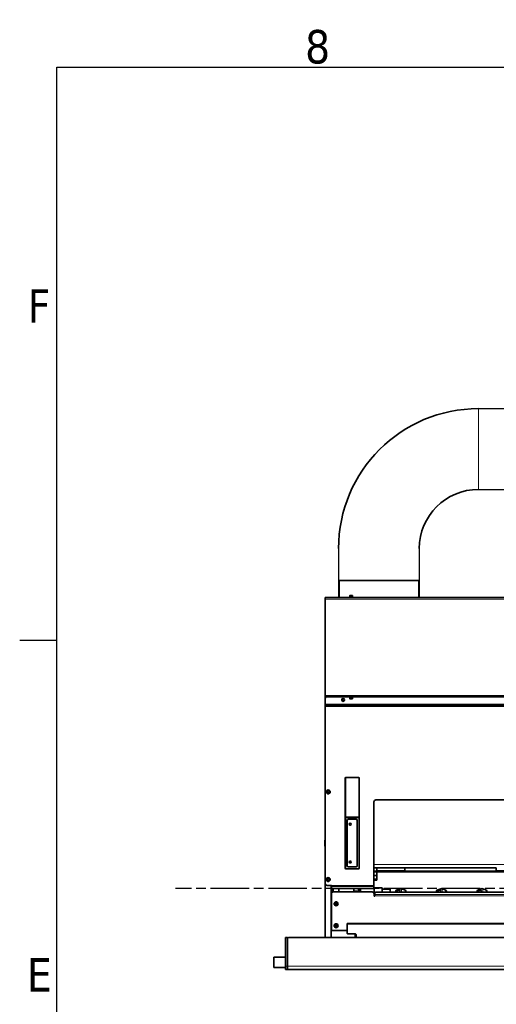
# Model space of a CAD drawing. Header units: millimetres. Extents: x 0 to 7128, y 0 to 5040.
# Tile 93 of 215: x 73 to 672, y 3743 to 4980. Entities that reach past the tile are written whole.
import ezdxf

# ---------------------------------------------------------------- set-up
doc = ezdxf.new("R2010")
doc.units = ezdxf.units.MM
doc.header["$LTSCALE"] = 12
doc.linetypes.add('CHAIN', pattern=[0.3543, 0.2362, -0.0295, 0.0591, -0.0295])
doc.linetypes.add('DOUBLE_DASH_CHAIN', pattern=[1.2403, 0.6614, -0.0827, 0.1654, -0.0827, 0.1654, -0.0827])
doc.layers.get('0').update_dxf_attribs({"lineweight": 25})
doc.layers.add('Filettatura(ISO)', color=3, linetype='Continuous', lineweight=9, true_color=0x00ff00)
doc.layers.add('Spigoli tangenti visibili(ISO)', color=7, linetype='Continuous', lineweight=15, true_color=0x00803f)
for name, color, linetype, lineweight in [('Geometria schizzo (ISO)', 7, 'Continuous', 25), ('Piano di lavoro(ISO)', 7, 'DOUBLE_DASH_CHAIN', 25), ('Simbolo (ISO)', 7, 'Continuous', 25), ('Spigoli visibili(ISO)', 7, 'Continuous', 35)]:
    doc.layers.add(name, color=color, linetype=linetype, lineweight=lineweight)
doc.styles.add('Testo nota (ISO)', font='tahoma.ttf')

# ---------------------------------------------------------------- blocks, each defined once
blk = doc.blocks.new('Bordi Bordo di default')
at = {"layer": 'Geometria schizzo (ISO)'}
blk.add_line((10, 350), (6.1, 350), dxfattribs=at)
at = {"layer": 'Geometria schizzo (ISO)', "flags": 128}
blk.add_lwpolyline([(10, 10), (10, 410), (584, 410), (584, 10), (10, 10)], dxfattribs=at)
at = {"layer": 'Simbolo (ISO)', "char_height": 3.5, "attachment_point": 7, "style": 'Testo nota (ISO)'}
for s, insert in [('8', (35.98, 410.32)), ('F', (6.94, 383.25)), ('E', (6.85, 313.25))]:
    blk.add_mtext(s, dxfattribs=dict(at, insert=insert))

msp = doc.modelspace()

# ---------------------------------------------------------------- linework, layer by layer
for p, q in [((649.547, 4491.16), (1248.828, 4491.16)), ((649.547, 4389.66), (1271.005, 4389.66)), ((473.797, 4315.41), (473.797, 4254.033)), ((575.297, 4315.41), (575.297, 4254.033))]:
    msp.add_line(p, q)
at = {"layer": 'Filettatura(ISO)'}
for centre in [(479.547, 4125.283), (488.547, 3969.283), (488.547, 3921.783)]:
    msp.add_arc(centre, 1.5, 80, 350, dxfattribs=at)
at = {"layer": 'Piano di lavoro(ISO)', "linetype": 'CHAIN', "ltscale": 17.075924}
msp.add_line((1595.669, 3888.283), (269.091, 3888.283), dxfattribs=at)
at = {"layer": 'Spigoli tangenti visibili(ISO)'}
for p, q in [((649.547, 4389.66), (649.547, 4491.16)), ((491.297, 4256.233), (487.797, 4256.233)), ((1422.047, 4252.033), (457.047, 4252.033)), ((457.047, 4131.033), (1422.047, 4131.033)), ((457.047, 4119.856), (1422.047, 4119.856)), ((457.047, 4118.796), (1422.047, 4118.796)), ((487.797, 4126.833), (491.297, 4126.833)), ((457.047, 4117.526), (1422.047, 4117.526)), ((457.047, 4116.996), (1422.047, 4116.996)), ((482.297, 3962.645), (482.547, 3962.645)), ((482.297, 3961.283), (482.547, 3961.283)), ((482.297, 3929.783), (482.547, 3929.783)), ((482.297, 3928.42), (482.547, 3928.42)), ((499.793, 3913.947), (499.542, 3913.947)), ((499.547, 3918.533), (499.797, 3918.533)), ((518.297, 3918.533), (1360.797, 3918.533)), ((522.047, 3913.947), (518.297, 3913.947)), ((522.047, 3910.644), (518.297, 3910.644)), ((672.047, 3913.947), (557.047, 3913.947)), ((672.047, 3910.644), (557.047, 3910.644)), ((518.297, 3905.109), (522.047, 3905.109)), ((522.047, 3904.506), (518.297, 3904.506)), ((518.297, 3900.56), (522.047, 3900.56)), ((521.754, 3900.359), (521.754, 3898.859)), ((518.297, 3892.283), (465.047, 3892.283)), ((465.047, 3890.869), (518.297, 3890.869)), ((474.596, 3888.626), (474.596, 3884.283)), ((492.596, 3888.626), (492.596, 3884.283)), ((499.247, 3887.533), (499.247, 3884.283)), ((501.097, 3886.783), (501.097, 3884.783)), ((518.288, 3889.24), (518.547, 3889.24)), ((551.192, 3883.818), (551.192, 3888.132)), ((552.902, 3883.818), (552.902, 3888.132)), ((602.192, 3883.818), (602.192, 3888.132)), ((603.902, 3883.818), (603.902, 3888.132)), ((653.192, 3883.818), (653.192, 3888.132)), ((654.902, 3883.818), (654.902, 3888.132)), ((518.487, 3882.326), (518.547, 3882.326)), ((519.547, 3880.869), (1359.547, 3880.869)), ((1359.547, 3879.454), (519.547, 3879.454)), ((485.547, 3844.317), (485.547, 3844.694)), ((409.547, 3790.783), (407.047, 3790.783)), ((409.547, 3790.783), (1432.047, 3790.783))]:
    msp.add_line(p, q, dxfattribs=at)
for centre, radius in [((460.797, 4009.783), 2.2), ((460.797, 3899.783), 2.2), ((470.797, 3869.283), 1.19), ((470.797, 3841.783), 1.19)]:
    msp.add_circle(centre, radius, dxfattribs=at)
at = {"layer": 'Spigoli visibili(ISO)'}
for p, q in [((574.547, 4275.283), (474.547, 4275.283)), ((474.547, 4275.283), (474.547, 4254.033)), ((574.547, 4275.283), (574.547, 4254.033)), ((457.047, 4254.033), (748.547, 4254.033)), ((457.047, 4254.033), (457.047, 4252.033)), ((487.297, 4254.433), (491.797, 4254.433)), ((487.297, 4254.033), (487.297, 4254.433)), ((487.797, 4256.233), (487.797, 4254.433)), ((487.997, 4256.433), (491.097, 4256.433)), ((491.297, 4256.233), (491.297, 4254.433)), ((491.797, 4254.033), (491.797, 4254.433)), ((457.047, 4131.033), (457.047, 4252.033)), ((457.047, 4131.033), (457.047, 4129.033)), ((457.047, 4129.033), (457.047, 4128.033)), ((1422.047, 4129.033), (457.047, 4129.033)), ((457.047, 4127.283), (457.047, 4128.033)), ((457.047, 4119.856), (457.047, 4127.283)), ((457.047, 4119.856), (457.047, 4118.796)), ((457.047, 4117.526), (457.047, 4118.796)), ((487.297, 4129.033), (487.297, 4128.633)), ((491.797, 4128.633), (487.297, 4128.633)), ((487.797, 4126.833), (487.797, 4128.633)), ((491.097, 4126.633), (487.997, 4126.633)), ((491.297, 4126.833), (491.297, 4128.633)), ((491.797, 4129.033), (491.797, 4128.633)), ((457.047, 4116.996), (457.047, 4117.526)), ((457.047, 3894.783), (457.047, 4116.996)), ((482.297, 3978.533), (482.297, 4027.033)), ((482.547, 4020.533), (482.297, 4020.533)), ((482.431, 4027.533), (482.738, 4027.533)), ((482.547, 4027.033), (482.547, 3978.533)), ((483.297, 4028.033), (490.797, 4028.033)), ((490.797, 4027.783), (483.297, 4027.783)), ((488.172, 4028.033), (488.172, 4027.783)), ((488.672, 4027.783), (488.672, 4028.033)), ((490.797, 4028.033), (490.797, 4027.783)), ((491.297, 4027.783), (491.297, 4028.033)), ((491.297, 4028.033), (498.797, 4028.033)), ((498.797, 4027.783), (491.297, 4027.783)), ((499.547, 3978.533), (499.547, 4027.033)), ((499.797, 4020.533), (499.547, 4020.533)), ((499.797, 4027.033), (499.797, 3978.533)), ((459.353, 4009.783), (460.075, 4011.033)), ((460.075, 4008.533), (459.353, 4009.783)), ((460.075, 4011.033), (461.519, 4011.033)), ((461.519, 4008.533), (460.075, 4008.533)), ((461.519, 4011.033), (462.24, 4009.783)), ((462.24, 4009.783), (461.519, 4008.533)), ((482.297, 4015.533), (482.547, 4015.533)), ((499.547, 4015.533), (499.797, 4015.533)), ((499.547, 4015.533), (499.797, 4015.533)), ((482.547, 3999.783), (482.297, 3999.783)), ((518.297, 3892.283), (518.297, 3997.283)), ((520.797, 3999.783), (1358.297, 3999.783)), ((482.547, 3978.533), (482.297, 3978.533)), ((482.297, 3978.033), (490.797, 3978.033)), ((482.297, 3977.783), (482.297, 3978.033)), ((490.797, 3977.783), (482.297, 3977.783)), ((482.297, 3977.283), (482.547, 3977.283)), ((482.297, 3914.033), (482.297, 3977.283)), ((482.547, 3977.283), (482.547, 3914.033)), ((484.547, 3977.783), (484.547, 3978.033)), ((484.797, 3917.033), (484.797, 3974.033)), ((486.297, 3975.533), (495.797, 3975.533)), ((490.797, 3978.033), (490.797, 3977.783)), ((491.297, 3978.033), (499.797, 3978.033)), ((491.297, 3977.783), (491.297, 3978.033)), ((499.797, 3977.783), (491.297, 3977.783)), ((497.297, 3974.033), (497.297, 3917.033)), ((499.797, 3978.533), (499.547, 3978.533)), ((499.547, 3977.283), (499.797, 3977.283)), ((499.547, 3914.033), (499.547, 3977.283)), ((499.797, 3978.033), (499.797, 3977.783)), ((499.797, 3977.283), (499.797, 3914.033)), ((482.297, 3963.033), (482.547, 3963.033)), ((482.297, 3962.033), (482.547, 3962.033)), ((457.047, 3949.283), (456.547, 3949.283)), ((456.547, 3947.984), (456.547, 3949.283)), ((457.047, 3947.984), (456.547, 3947.984)), ((456.547, 3943.082), (456.547, 3947.984)), ((482.297, 3953.033), (482.547, 3953.033)), ((482.297, 3952.533), (482.547, 3952.533)), ((482.297, 3948.683), (482.547, 3948.683)), ((482.297, 3948.283), (482.547, 3948.283)), ((457.047, 3943.082), (456.547, 3943.082)), ((456.547, 3941.783), (456.547, 3943.082)), ((457.047, 3941.783), (456.547, 3941.783)), ((482.297, 3942.783), (482.547, 3942.783)), ((482.297, 3942.383), (482.547, 3942.383)), ((482.297, 3938.533), (482.547, 3938.533)), ((482.297, 3938.033), (482.547, 3938.033)), ((482.297, 3929.033), (482.547, 3929.033)), ((482.297, 3928.033), (482.547, 3928.033)), ((483.297, 3913.283), (490.797, 3913.283)), ((490.797, 3913.033), (483.297, 3913.033)), ((484.547, 3913.283), (484.547, 3913.033)), ((495.797, 3915.533), (486.297, 3915.533)), ((490.797, 3913.283), (490.797, 3913.033)), ((491.297, 3913.033), (491.297, 3913.283)), ((491.297, 3913.283), (498.797, 3913.283)), ((498.797, 3913.033), (491.297, 3913.033)), ((499.797, 3914.533), (499.547, 3914.533)), ((522.047, 3914.533), (518.297, 3914.533)), ((518.297, 3909.472), (1360.797, 3909.472)), ((522.047, 3914.533), (522.047, 3910.533)), ((557.047, 3914.533), (522.047, 3914.533)), ((522.047, 3910.533), (557.047, 3910.533)), ((522.047, 3905.109), (522.047, 3909.472)), ((672.047, 3914.533), (557.047, 3914.533)), ((557.047, 3914.533), (557.047, 3910.533)), ((672.047, 3914.533), (672.047, 3910.533)), ((672.047, 3910.533), (707.047, 3910.533)), ((459.353, 3899.783), (460.075, 3901.033)), ((460.075, 3898.533), (459.353, 3899.783)), ((460.075, 3901.033), (461.519, 3901.033)), ((461.519, 3898.533), (460.075, 3898.533)), ((461.519, 3901.033), (462.24, 3899.783)), ((462.24, 3899.783), (461.519, 3898.533)), ((518.297, 3904.908), (522.047, 3904.908)), ((521.754, 3900.359), (518.297, 3900.359)), ((518.297, 3898.859), (521.754, 3898.859)), ((521.754, 3900.359), (522.047, 3900.359)), ((522.047, 3898.859), (521.754, 3898.859)), ((522.047, 3905.109), (522.047, 3904.908)), ((522.047, 3904.506), (522.047, 3904.908)), ((522.047, 3904.506), (522.047, 3900.56)), ((522.047, 3900.56), (522.047, 3900.359)), ((522.047, 3898.859), (522.047, 3900.359)), ((457.047, 3894.783), (457.047, 3827.033)), ((465.047, 3892.283), (459.547, 3892.283)), ((464.547, 3827.033), (464.547, 3892.283)), ((465.047, 3892.033), (464.547, 3892.033)), ((465.047, 3890.869), (465.047, 3892.283)), ((465.047, 3890.869), (465.047, 3889.333)), ((466.047, 3888.626), (517.297, 3888.626)), ((466.547, 3884.168), (466.547, 3888.626)), ((467.047, 3888.626), (467.047, 3884.27)), ((467.647, 3884.396), (467.047, 3884.396)), ((467.297, 3884.283), (516.047, 3884.283)), ((467.647, 3884.396), (467.647, 3884.283)), ((474.096, 3888.533), (474.096, 3884.283)), ((493.096, 3888.533), (493.096, 3884.283)), ((493.096, 3885.033), (497.047, 3885.033)), ((497.047, 3884.283), (497.047, 3885.033)), ((497.547, 3884.533), (497.047, 3885.033)), ((497.547, 3884.533), (497.547, 3884.283)), ((499.047, 3884.283), (499.047, 3887.333)), ((499.247, 3887.533), (501.047, 3887.533)), ((501.047, 3884.283), (501.047, 3887.533)), ((501.097, 3886.783), (501.547, 3886.783)), ((501.097, 3884.783), (501.547, 3884.783)), ((501.547, 3884.283), (501.547, 3888.626)), ((518.297, 3892.283), (518.297, 3890.869)), ((518.297, 3889.333), (518.297, 3890.869)), ((518.297, 3889.533), (518.547, 3889.533)), ((528.547, 3889.533), (518.547, 3889.533)), ((518.547, 3889.533), (518.547, 3882.033)), ((518.547, 3889.24), (518.547, 3882.326)), ((519.547, 3880.869), (519.547, 3883.111)), ((520.547, 3883.818), (1358.547, 3883.818)), ((528.547, 3883.818), (528.547, 3889.533)), ((538.547, 3887.533), (528.547, 3887.533)), ((538.547, 3883.818), (538.547, 3887.533)), ((545.797, 3885.668), (546.267, 3886.339)), ((545.797, 3883.818), (545.797, 3885.668)), ((546.267, 3886.339), (551.192, 3888.132)), ((546.267, 3886.339), (546.267, 3883.818)), ((557.827, 3886.339), (552.902, 3888.132)), ((557.827, 3883.818), (557.827, 3886.339)), ((558.297, 3885.668), (557.827, 3886.339)), ((558.297, 3885.668), (558.297, 3883.818)), ((596.797, 3885.668), (597.267, 3886.339)), ((596.797, 3883.818), (596.797, 3885.668)), ((597.267, 3886.339), (602.192, 3888.132)), ((597.267, 3886.339), (597.267, 3883.818)), ((608.827, 3886.339), (603.902, 3888.132)), ((608.827, 3883.818), (608.827, 3886.339)), ((609.297, 3885.668), (608.827, 3886.339)), ((609.297, 3885.668), (609.297, 3883.818)), ((647.797, 3885.668), (648.267, 3886.339)), ((647.797, 3883.818), (647.797, 3885.668)), ((648.267, 3886.339), (653.192, 3888.132)), ((648.267, 3886.339), (648.267, 3883.818)), ((659.827, 3886.339), (654.902, 3888.132)), ((659.827, 3883.818), (659.827, 3886.339)), ((660.297, 3885.668), (659.827, 3886.339)), ((660.297, 3885.668), (660.297, 3883.818)), ((464.797, 3838.033), (464.797, 3881.783)), ((518.547, 3882.033), (519.547, 3882.033)), ((518.547, 3881.783), (518.547, 3882.033)), ((518.547, 3878.954), (518.547, 3881.783)), ((519.547, 3878.954), (518.547, 3878.954)), ((519.547, 3880.869), (519.547, 3879.454)), ((519.547, 3879.454), (519.547, 3878.954)), ((470.047, 3869.716), (470.797, 3870.149)), ((470.047, 3868.85), (470.047, 3869.716)), ((470.797, 3868.417), (470.047, 3868.85)), ((470.797, 3870.149), (471.547, 3869.716)), ((471.547, 3868.85), (470.797, 3868.417)), ((471.547, 3869.716), (471.547, 3868.85)), ((484.547, 3835.533), (467.297, 3835.533)), ((470.047, 3842.216), (470.797, 3842.649)), ((470.047, 3841.35), (470.047, 3842.216)), ((470.797, 3840.917), (470.047, 3841.35)), ((470.797, 3842.649), (471.547, 3842.216)), ((471.547, 3841.35), (470.797, 3840.917)), ((471.547, 3842.216), (471.547, 3841.35)), ((484.547, 3843.83), (484.547, 3843.453)), ((484.547, 3843.453), (484.547, 3832.438)), ((1393.547, 3844.694), (485.547, 3844.694)), ((1393.547, 3844.317), (485.547, 3844.317)), ((407.047, 3790.783), (407.047, 3827.033)), ((407.047, 3827.033), (409.547, 3827.033)), ((409.547, 3827.033), (409.547, 3790.783)), ((409.547, 3790.783), (409.547, 3825.033)), ((411.547, 3827.033), (1412.547, 3827.033)), ((485.547, 3831.574), (494.797, 3831.574)), ((494.547, 3829.033), (494.547, 3831.574)), ((495.797, 3830.71), (495.797, 3827.179)), ((392.547, 3789.183), (392.547, 3802.383)), ((392.547, 3802.383), (407.047, 3802.383)), ((392.547, 3789.183), (407.047, 3789.183)), ((407.047, 3786.783), (407.047, 3790.783)), ((407.047, 3786.783), (409.547, 3786.783)), ((409.547, 3790.783), (409.547, 3786.783)), ((409.547, 3790.783), (409.547, 3786.783)), ((409.547, 3786.783), (1432.047, 3786.783))]:
    msp.add_line(p, q, dxfattribs=at)
for centre, radius in [((479.547, 4125.283), 1.75), ((479.547, 4125.283), 1.229), ((460.797, 4009.783), 2.5), ((488.547, 3969.283), 1.229), ((488.547, 3921.783), 1.229), ((460.797, 3899.783), 2.5), ((470.797, 3869.283), 2.5), ((470.797, 3869.283), 2.375), ((470.797, 3841.783), 2.5), ((470.797, 3841.783), 2.375)]:
    msp.add_circle(centre, radius, dxfattribs=at)
for centre, radius, start, end in [((649.547, 4315.41), 175.75, 90, 180), ((649.547, 4315.41), 74.25, 90, 180), ((487.997, 4256.233), 0.2, 90, 180), ((491.097, 4256.233), 0.2, 0, 90), ((459.547, 4127.283), 2.5, 135.572996, 180), ((458.047, 4128.033), 1, 110.047244, 180), ((487.997, 4126.833), 0.2, 180, 270), ((491.097, 4126.833), 0.2, 270, 0), ((483.297, 4027.033), 1, 90, 180), ((483.297, 4027.033), 0.75, 90, 180), ((497.297, 4025.533), 2.5, 64.158067, 90), ((498.797, 4027.033), 1, 0, 90), ((498.797, 4027.033), 0.75, 0, 90), ((497.297, 4025.533), 2.5, 0, 25.841933), ((520.797, 3997.283), 2.5, 90, 180), ((486.297, 3974.033), 1.5, 90, 180), ((495.797, 3974.033), 1.5, 0, 90), ((483.297, 3914.033), 1, 180, 270), ((483.297, 3914.033), 0.75, 180, 270), ((486.297, 3917.033), 1.5, 180, 270), ((495.797, 3917.033), 1.5, 270, 0), ((498.797, 3914.033), 0.75, 270, 0), ((498.797, 3914.033), 1, 270, 0), ((459.547, 3894.783), 2.5, 180, 270), ((467.297, 3881.783), 2.5, 90, 180), ((474.596, 3888.533), 0.5, 169.263561, 180), ((492.596, 3888.533), 0.5, 0, 10.736439), ((499.247, 3887.333), 0.2, 90, 180), ((501.097, 3886.833), 0.05, 180, 270), ((501.097, 3884.733), 0.05, 90, 180), ((516.047, 3881.783), 2.5, 0, 90), ((552.047, 3885.783), 2.5, 70, 110), ((603.047, 3885.783), 2.5, 70, 110), ((654.047, 3885.783), 2.5, 70, 110), ((466.547, 3875.033), 2, 151.044976, 180), ((467.297, 3838.033), 2.5, 180, 270), ((411.547, 3825.033), 2, 90, 180), ((496.547, 3829.033), 2, 180, 270)]:
    msp.add_arc(centre, radius, start, end, dxfattribs=at)
for centre, major_axis, ratio, start_param, end_param in [((466.047, 3889.333), (-1, 0), 0.70710678, 0, 1.57079633), ((517.297, 3889.333), (1, 0), 0.70710678, 4.71238898, 6.28318531), ((520.547, 3883.111), (-1, 0), 0.70710678, 4.71238898, 6.28318531), ((485.547, 3843.83), (-1, 0), 0.86388219, 4.71238898, 6.28318531), ((485.547, 3843.453), (-1, 0), 0.86388219, 4.71238898, 6.28318531), ((485.547, 3832.438), (-1, 0), 0.86388219, 0, 1.57079633), ((494.797, 3830.71), (1, 0), 0.86388219, 0, 1.57079633)]:
    msp.add_ellipse(centre, major_axis=major_axis, ratio=ratio, start_param=start_param, end_param=end_param, dxfattribs=at)
for points, knots in [([(538.832, 3914.533), (538.907, 3914.533), (538.989, 3914.534), (539.227, 3914.537), (539.392, 3914.539), (539.547, 3914.539), (539.702, 3914.539), (539.866, 3914.537), (540.105, 3914.534), (540.187, 3914.533), (540.262, 3914.533)], [-0.145716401, -0.145716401, -0.145716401, -0.145716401, -0.092809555, -0.092809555, 0, 0, 0, 0.092809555, 0.092809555, 0.145716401, 0.145716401, 0.145716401, 0.145716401]), ([(546.594, 3883.818), (546.6, 3883.849), (546.606, 3883.88), (546.676, 3884.176), (546.792, 3884.456), (547.143, 3884.978), (547.378, 3885.221), (547.843, 3885.587), (548.089, 3885.746), (548.619, 3886.023), (548.903, 3886.141), (549.169, 3886.227)], [2.729369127, 2.729369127, 2.729369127, 2.729369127, 2.754674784, 2.754674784, 2.977154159, 2.977154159, 3.199633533, 3.199633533, 3.36987409, 3.36987409, 3.540114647, 3.540114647, 3.540114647, 3.540114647]), ([(549.169, 3886.227), (549.456, 3886.32), (549.76, 3886.387), (550.291, 3886.418), (550.518, 3886.381), (550.87, 3886.198), (550.983, 3886.028), (551.069, 3885.593), (551.041, 3885.329), (550.9, 3884.729), (550.75, 3884.334), (550.54, 3883.891), (550.522, 3883.855), (550.504, 3883.818)], [0, 0, 0, 0, 0.18324973, 0.18324973, 0.36649946, 0.36649946, 0.58398535, 0.58398535, 0.80147123, 0.80147123, 1.08567288, 1.08567288, 1.11086652, 1.11086652, 1.11086652, 1.11086652]), ([(597.594, 3883.818), (597.6, 3883.849), (597.606, 3883.88), (597.676, 3884.176), (597.792, 3884.456), (598.143, 3884.978), (598.378, 3885.221), (598.843, 3885.587), (599.089, 3885.746), (599.619, 3886.023), (599.903, 3886.141), (600.169, 3886.227)], [2.729369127, 2.729369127, 2.729369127, 2.729369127, 2.754674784, 2.754674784, 2.977154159, 2.977154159, 3.199633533, 3.199633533, 3.36987409, 3.36987409, 3.540114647, 3.540114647, 3.540114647, 3.540114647]), ([(600.169, 3886.227), (600.456, 3886.32), (600.76, 3886.387), (601.291, 3886.418), (601.518, 3886.381), (601.87, 3886.198), (601.983, 3886.028), (602.069, 3885.593), (602.041, 3885.329), (601.9, 3884.729), (601.75, 3884.334), (601.54, 3883.891), (601.522, 3883.855), (601.504, 3883.818)], [0, 0, 0, 0, 0.18324973, 0.18324973, 0.36649946, 0.36649946, 0.58398535, 0.58398535, 0.80147123, 0.80147123, 1.08567288, 1.08567288, 1.11086652, 1.11086652, 1.11086652, 1.11086652]), ([(648.594, 3883.818), (648.6, 3883.849), (648.606, 3883.88), (648.676, 3884.176), (648.792, 3884.456), (649.143, 3884.978), (649.378, 3885.221), (649.843, 3885.587), (650.089, 3885.746), (650.619, 3886.023), (650.903, 3886.141), (651.169, 3886.227)], [2.729369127, 2.729369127, 2.729369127, 2.729369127, 2.754674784, 2.754674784, 2.977154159, 2.977154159, 3.199633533, 3.199633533, 3.36987409, 3.36987409, 3.540114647, 3.540114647, 3.540114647, 3.540114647]), ([(651.169, 3886.227), (651.456, 3886.32), (651.76, 3886.387), (652.291, 3886.418), (652.518, 3886.381), (652.87, 3886.198), (652.983, 3886.028), (653.069, 3885.593), (653.041, 3885.329), (652.9, 3884.729), (652.75, 3884.334), (652.54, 3883.891), (652.522, 3883.855), (652.504, 3883.818)], [0, 0, 0, 0, 0.18324973, 0.18324973, 0.36649946, 0.36649946, 0.58398535, 0.58398535, 0.80147123, 0.80147123, 1.08567288, 1.08567288, 1.11086652, 1.11086652, 1.11086652, 1.11086652])]:
    msp.add_open_spline(points, degree=3, knots=knots, dxfattribs=at)

# ---------------------------------------------------------------- block references
at = {"xscale": 12, "yscale": 12, "zscale": 12}
msp.add_blockref('Bordi Bordo di default', (0, 0), dxfattribs=at)

doc.saveas('drawing.dxf')
